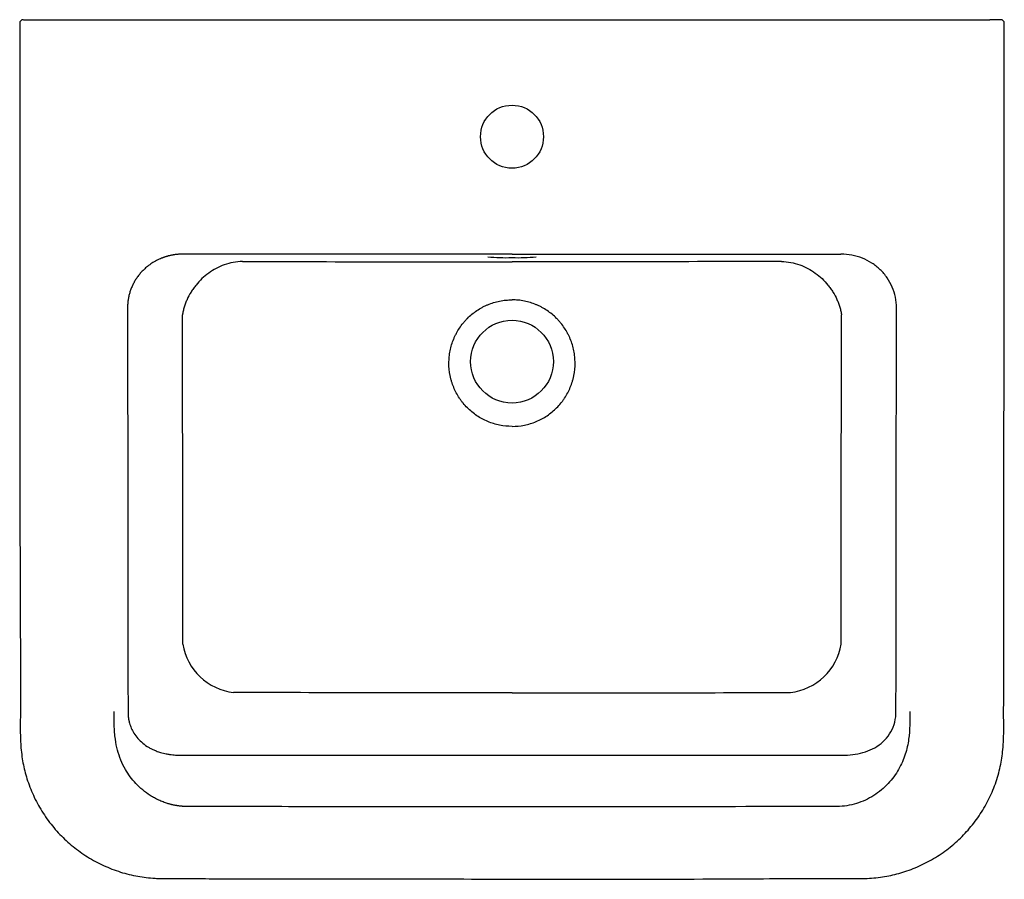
# Model space of a CAD drawing. Header units: millimetres. Extents: x 3881.037 to 3881.584, y 2260.973 to 2261.45.
import ezdxf

# ---------------------------------------------------------------- set-up
doc = ezdxf.new("R2010")
doc.units = ezdxf.units.MM
doc.layers.add('SANINDUSA', color=3, linetype='Continuous')

msp = doc.modelspace()

# ---------------------------------------------------------------- linework, layer by layer
at = {"layer": 'SANINDUSA'}
for p, q in [((3881.045124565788, 2261.45028657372), (3881.576293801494, 2261.45028657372)), ((3881.037238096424, 2261.448286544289), (3881.037234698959, 2261.448286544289)), ((3881.310709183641, 2261.320020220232), (3881.127878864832, 2261.320020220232)), ((3881.310709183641, 2261.320020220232), (3881.493539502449, 2261.320020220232))]:
    msp.add_line(p, q, dxfattribs=at)
for centre, radius in [((3881.310709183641, 2261.38528657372), 0.0175), ((3881.310709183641, 2261.26028657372), 0.02299999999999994)]:
    msp.add_circle(centre, radius, dxfattribs=at)
for centre, radius, start, end in [((3881.039124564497, 2261.44828657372), 0.002000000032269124, 89.99999976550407, 180.5319768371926), ((3881.582293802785, 2261.44828657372), 0.002000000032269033, 0.5303063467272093, 90.00000023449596), ((3881.307157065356, 2261.411140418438), 0.09309344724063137, 263.8657120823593, 272.1867361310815), ((3881.314261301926, 2261.411140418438), 0.09309344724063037, 267.8132638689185, 276.1342879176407), ((3881.159805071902, 2261.108675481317), 0.03247284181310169, 189.4080266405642, 263.2911631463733), ((3881.46161329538, 2261.108675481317), 0.03247284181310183, 276.7088368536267, 350.5919733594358)]:
    msp.add_arc(centre, radius, start, end, dxfattribs=at)
for points, knots in [([(3881.039209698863, 2261.45028657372), (3881.03919381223, 2261.45028657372), (3881.039146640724, 2261.45028657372), (3881.039805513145, 2261.45028657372), (3881.04106483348, 2261.45028657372), (3881.042814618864, 2261.45028657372), (3881.044252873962, 2261.45028657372), (3881.045024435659, 2261.45028657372), (3881.045124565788, 2261.45028657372)], [0, 0, 0, 0, 0.1090429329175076, 0.3237765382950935, 0.5385102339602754, 0.7532419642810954, 0.9679767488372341, 1, 1, 1, 1]), ([(3881.582208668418, 2261.45028657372), (3881.582224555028, 2261.45028657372), (3881.582271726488, 2261.45028657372), (3881.58161285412, 2261.45028657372), (3881.580353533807, 2261.45028657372), (3881.578603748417, 2261.45028657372), (3881.57716549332, 2261.45028657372), (3881.576393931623, 2261.45028657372), (3881.576293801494, 2261.45028657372)], [0, 0, 0, 0, 0.1090428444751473, 0.3237764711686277, 0.5385101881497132, 0.7532419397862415, 0.9679767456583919, 1, 1, 1, 1]), ([(3881.037140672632, 2261.448286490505), (3881.037202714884, 2261.380492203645), (3881.037301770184, 2261.272253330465), (3881.037195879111, 2261.143791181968), (3881.037668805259, 2261.08059264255), (3881.037418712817, 2261.056087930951), (3881.037514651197, 2261.051807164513), (3881.037553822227, 2261.050059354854)], [0, 0, 0, 0, 0.5107205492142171, 0.81540524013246, 0.9677451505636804, 0.9868305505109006, 0.9999999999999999, 0.9999999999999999, 0.9999999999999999, 0.9999999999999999]), ([(3881.583866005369, 2261.050059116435), (3881.583904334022, 2261.051608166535), (3881.583994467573, 2261.05525090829), (3881.583905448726, 2261.06266717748), (3881.583967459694, 2261.074963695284), (3881.583993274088, 2261.171260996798), (3881.584287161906, 2261.296587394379), (3881.584274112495, 2261.415484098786), (3881.58427051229, 2261.448286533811)], [0, 0, 0, 0, 0.01167227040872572, 0.02744847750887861, 0.0558659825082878, 0.1043083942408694, 0.7528874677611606, 1, 1, 1, 1]), ([(3881.127878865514, 2261.320020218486), (3881.127686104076, 2261.320019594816), (3881.127302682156, 2261.320018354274), (3881.126730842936, 2261.320003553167), (3881.126165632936, 2261.319979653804), (3881.125607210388, 2261.319946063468), (3881.125055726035, 2261.319903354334), (3881.124511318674, 2261.319851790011), (3881.123974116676, 2261.319791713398), (3881.123444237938, 2261.319723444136), (3881.122921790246, 2261.319647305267), (3881.122406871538, 2261.319563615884), (3881.1218995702, 2261.319472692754), (3881.121399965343, 2261.319374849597), (3881.1209081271, 2261.319270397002), (3881.120424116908, 2261.319159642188), (3881.119947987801, 2261.319042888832), (3881.119479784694, 2261.318920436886), (3881.119019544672, 2261.31879258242), (3881.118567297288, 2261.318659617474), (3881.118123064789, 2261.318521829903), (3881.117686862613, 2261.318379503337), (3881.117258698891, 2261.318232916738), (3881.116838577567, 2261.318082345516), (3881.116426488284, 2261.31792805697), (3881.115184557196, 2261.317443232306), (3881.113183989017, 2261.316528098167), (3881.110564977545, 2261.314999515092), (3881.108185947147, 2261.31328172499), (3881.106462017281, 2261.311768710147), (3881.105273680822, 2261.310578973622), (3881.104523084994, 2261.309769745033), (3881.103805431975, 2261.308936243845), (3881.103121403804, 2261.30807972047), (3881.102471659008, 2261.307201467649), (3881.101856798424, 2261.30630278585), (3881.101277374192, 2261.3053849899), (3881.100733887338, 2261.304449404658), (3881.100226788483, 2261.303497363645), (3881.099756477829, 2261.302530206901), (3881.099323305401, 2261.301549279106), (3881.098927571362, 2261.30055592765), (3881.098569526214, 2261.299551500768), (3881.098249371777, 2261.298537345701), (3881.097967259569, 2261.297514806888), (3881.097723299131, 2261.296485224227), (3881.097517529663, 2261.29544993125), (3881.097350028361, 2261.294410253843), (3881.097220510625, 2261.2933675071), (3881.097129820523, 2261.292322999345), (3881.09707438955, 2261.291278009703), (3881.097069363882, 2261.2905812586), (3881.097066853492, 2261.290233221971)], [0, 0, 0, 0, 0.0121465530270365, 0.02416071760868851, 0.03604250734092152, 0.04779193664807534, 0.0594090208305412, 0.07089377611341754, 0.08224621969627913, 0.09346636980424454, 0.1045542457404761, 0.115509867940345, 0.1263332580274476, 0.1370244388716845, 0.1475834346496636, 0.1580102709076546, 0.1683049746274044, 0.1784675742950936, 0.1884980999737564, 0.1983965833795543, 0.2081630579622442, 0.2177975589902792, 0.2273001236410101, 0.23667079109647, 0.2459096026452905, 0.2550166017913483, 0.3206489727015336, 0.3841988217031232, 0.4456856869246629, 0.5051317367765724, 0.5283670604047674, 0.5515188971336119, 0.5745890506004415, 0.5975793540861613, 0.6204916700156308, 0.6433278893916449, 0.666089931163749, 0.6887797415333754, 0.7113992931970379, 0.7339505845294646, 0.7564356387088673, 0.778856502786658, 0.8012152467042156, 0.8235139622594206, 0.8457547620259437, 0.8679397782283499, 0.8900711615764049, 0.912151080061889, 0.9341817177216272, 0.956165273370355, 0.9781039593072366, 0.9999999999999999, 0.9999999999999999, 0.9999999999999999, 0.9999999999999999]), ([(3881.524351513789, 2261.290233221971), (3881.524357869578, 2261.292216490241), (3881.524162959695, 2261.294163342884), (3881.523387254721, 2261.297991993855), (3881.522795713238, 2261.299895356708), (3881.521254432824, 2261.30350804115), (3881.520309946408, 2261.305221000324), (3881.518070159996, 2261.308466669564), (3881.516774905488, 2261.309989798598), (3881.513941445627, 2261.312723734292), (3881.512382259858, 2261.313959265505), (3881.509017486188, 2261.316123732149), (3881.507250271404, 2261.317030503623), (3881.501691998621, 2261.319244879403), (3881.497615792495, 2261.320028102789), (3881.493539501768, 2261.320020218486)], [0, 0, 0, 0, 0.125, 0.125, 0.25, 0.25, 0.375, 0.375, 0.5, 0.5, 0.625, 0.625, 0.75, 0.75, 1, 1, 1, 1]), ([(3881.150814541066, 2261.314103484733), (3881.149262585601, 2261.313548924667), (3881.14776680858, 2261.312883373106), (3881.144878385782, 2261.311348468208), (3881.143484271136, 2261.310477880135), (3881.140804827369, 2261.308538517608), (3881.139553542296, 2261.307494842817), (3881.137211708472, 2261.30527305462), (3881.13612127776, 2261.304094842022), (3881.134603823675, 2261.302228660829), (3881.134116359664, 2261.301587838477), (3881.133193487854, 2261.300290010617), (3881.132756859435, 2261.299631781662), (3881.131518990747, 2261.297630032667), (3881.1307893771, 2261.296259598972), (3881.129836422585, 2261.294150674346), (3881.129542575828, 2261.293438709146), (3881.129007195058, 2261.292009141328), (3881.12876493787, 2261.29129002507), (3881.128331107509, 2261.289843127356), (3881.128139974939, 2261.289116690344), (3881.127892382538, 2261.288024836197), (3881.127816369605, 2261.287660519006), (3881.127712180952, 2261.287113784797), (3881.127679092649, 2261.286931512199), (3881.127616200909, 2261.286566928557), (3881.127586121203, 2261.286382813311), (3881.127558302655, 2261.286202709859)], [0, 0, 0, 0, 0.1249999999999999, 0.1249999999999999, 0.2499999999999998, 0.2499999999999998, 0.3749999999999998, 0.3749999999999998, 0.4999999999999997, 0.4999999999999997, 0.5624999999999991, 0.5624999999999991, 0.6249999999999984, 0.6249999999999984, 0.7499999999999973, 0.7499999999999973, 0.8124999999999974, 0.8124999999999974, 0.8749999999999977, 0.8749999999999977, 0.9374999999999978, 0.9374999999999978, 0.9687499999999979, 0.9687499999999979, 0.9843749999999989, 0.9843749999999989, 1, 1, 1, 1]), ([(3881.160915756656, 2261.315877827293), (3881.159183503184, 2261.315869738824), (3881.157476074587, 2261.315715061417), (3881.154108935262, 2261.315123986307), (3881.152449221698, 2261.314687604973), (3881.150814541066, 2261.314103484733)], [0, 0, 0, 0, 0.5, 0.5, 1, 1, 1, 1]), ([(3881.160915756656, 2261.315877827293), (3881.185870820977, 2261.315847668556), (3881.210834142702, 2261.315825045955), (3881.260768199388, 2261.31579488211), (3881.285737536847, 2261.315787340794), (3881.310709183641, 2261.315787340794)], [0, 0, 0, 0, 0.5, 0.5, 1, 1, 1, 1]), ([(3881.460502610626, 2261.315877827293), (3881.435547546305, 2261.315847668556), (3881.41058422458, 2261.315825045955), (3881.360650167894, 2261.31579488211), (3881.335680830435, 2261.315787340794), (3881.310709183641, 2261.315787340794)], [0, 0, 0, 0, 0.5, 0.5, 1, 1, 1, 1]), ([(3881.460502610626, 2261.315877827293), (3881.462234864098, 2261.315869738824), (3881.463942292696, 2261.315715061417), (3881.467309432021, 2261.315123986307), (3881.468969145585, 2261.314687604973), (3881.470603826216, 2261.314103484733)], [0, 0, 0, 0, 0.5, 0.5, 1, 1, 1, 1]), ([(3881.470603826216, 2261.314103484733), (3881.472155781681, 2261.313548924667), (3881.473651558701, 2261.312883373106), (3881.4765399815, 2261.311348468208), (3881.477934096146, 2261.310477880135), (3881.480613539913, 2261.308538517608), (3881.481864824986, 2261.307494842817), (3881.48420665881, 2261.30527305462), (3881.485297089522, 2261.304094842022), (3881.486814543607, 2261.302228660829), (3881.487302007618, 2261.301587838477), (3881.488224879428, 2261.300290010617), (3881.488661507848, 2261.299631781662), (3881.489899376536, 2261.297630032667), (3881.490628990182, 2261.296259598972), (3881.491581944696, 2261.294150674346), (3881.491875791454, 2261.293438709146), (3881.492411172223, 2261.292009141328), (3881.492653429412, 2261.29129002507), (3881.493087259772, 2261.289843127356), (3881.493278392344, 2261.289116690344), (3881.493525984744, 2261.288024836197), (3881.493601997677, 2261.287660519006), (3881.49370618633, 2261.287113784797), (3881.493739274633, 2261.286931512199), (3881.493802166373, 2261.286566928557), (3881.493832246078, 2261.286382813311), (3881.493860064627, 2261.286202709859)], [0, 0, 0, 0, 0.1250000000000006, 0.1250000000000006, 0.2500000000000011, 0.2500000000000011, 0.3750000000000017, 0.3750000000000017, 0.5000000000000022, 0.5000000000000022, 0.5625000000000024, 0.5625000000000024, 0.6250000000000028, 0.6250000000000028, 0.7500000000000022, 0.7500000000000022, 0.8125000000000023, 0.8125000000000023, 0.8750000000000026, 0.8750000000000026, 0.9375000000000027, 0.9375000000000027, 0.9687500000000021, 0.9687500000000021, 0.984375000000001, 0.984375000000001, 1, 1, 1, 1]), ([(3881.310709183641, 2261.224286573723), (3881.308389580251, 2261.224286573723), (3881.306104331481, 2261.224515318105), (3881.302726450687, 2261.225191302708), (3881.301608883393, 2261.225472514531), (3881.299391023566, 2261.226149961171), (3881.298307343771, 2261.226541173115), (3881.295133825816, 2261.227865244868), (3881.293118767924, 2261.228947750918), (3881.290249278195, 2261.230875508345), (3881.289316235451, 2261.231571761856), (3881.287542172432, 2261.233037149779), (3881.286696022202, 2261.233809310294), (3881.285083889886, 2261.235431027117), (3881.284317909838, 2261.23628058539), (3881.283229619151, 2261.237613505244), (3881.2828769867, 2261.238067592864), (3881.282192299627, 2261.238995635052), (3881.281859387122, 2261.239470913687), (3881.280259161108, 2261.241880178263), (3881.279186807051, 2261.243903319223), (3881.277879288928, 2261.247076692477), (3881.277493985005, 2261.248157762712), (3881.276993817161, 2261.249815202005), (3881.276839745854, 2261.250375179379), (3881.276560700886, 2261.251496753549), (3881.276435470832, 2261.252058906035), (3881.275879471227, 2261.254876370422), (3881.27565716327, 2261.257151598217), (3881.275656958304, 2261.260022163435), (3881.275670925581, 2261.260597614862), (3881.275727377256, 2261.261751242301), (3881.275770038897, 2261.262330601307), (3881.27593973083, 2261.264054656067), (3881.276108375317, 2261.265190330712), (3881.276776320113, 2261.268557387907), (3881.277436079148, 2261.270749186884), (3881.278537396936, 2261.273420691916), (3881.278771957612, 2261.273952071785), (3881.279263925, 2261.274996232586), (3881.279521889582, 2261.275510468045), (3881.280331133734, 2261.277030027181), (3881.280917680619, 2261.27801225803), (3881.282183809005, 2261.279915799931), (3881.28286338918, 2261.280837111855), (3881.283953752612, 2261.282172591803), (3881.284329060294, 2261.282609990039), (3881.285103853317, 2261.283468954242), (3881.285503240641, 2261.283890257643), (3881.287538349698, 2261.28593371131), (3881.289304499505, 2261.287387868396), (3881.292156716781, 2261.289303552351), (3881.293141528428, 2261.289897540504), (3881.294671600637, 2261.290719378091), (3881.295189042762, 2261.290980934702), (3881.296230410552, 2261.291475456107), (3881.296755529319, 2261.291709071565), (3881.299402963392, 2261.292809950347), (3881.301590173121, 2261.293477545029), (3881.304976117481, 2261.294155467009), (3881.306127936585, 2261.294327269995), (3881.308420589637, 2261.294553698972), (3881.309565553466, 2261.294609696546), (3881.310709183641, 2261.294609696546)], [0, 0, 0, 0, 0.06250000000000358, 0.06250000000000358, 0.09375000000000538, 0.09375000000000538, 0.1250000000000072, 0.1250000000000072, 0.187500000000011, 0.187500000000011, 0.2187500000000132, 0.2187500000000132, 0.2500000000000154, 0.2500000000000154, 0.2812500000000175, 0.2812500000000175, 0.2968750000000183, 0.2968750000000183, 0.312500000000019, 0.312500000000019, 0.3750000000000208, 0.3750000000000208, 0.4062500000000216, 0.4062500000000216, 0.4218750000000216, 0.4218750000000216, 0.4375000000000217, 0.4375000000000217, 0.5000000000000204, 0.5000000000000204, 0.5156250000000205, 0.5156250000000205, 0.5312500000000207, 0.5312500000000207, 0.56250000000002, 0.56250000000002, 0.6250000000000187, 0.6250000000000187, 0.6406250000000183, 0.6406250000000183, 0.6562500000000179, 0.6562500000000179, 0.6875000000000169, 0.6875000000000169, 0.7187500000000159, 0.7187500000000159, 0.7343750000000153, 0.7343750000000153, 0.7500000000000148, 0.7500000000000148, 0.8125000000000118, 0.8125000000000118, 0.8437500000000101, 0.8437500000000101, 0.8593750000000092, 0.8593750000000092, 0.8750000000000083, 0.8750000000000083, 0.9375000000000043, 0.9375000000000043, 0.9687500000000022, 0.9687500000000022, 1, 1, 1, 1]), ([(3881.310709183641, 2261.224286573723), (3881.313028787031, 2261.224286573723), (3881.315314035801, 2261.224515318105), (3881.318691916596, 2261.225191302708), (3881.319809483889, 2261.225472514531), (3881.322027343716, 2261.226149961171), (3881.323111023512, 2261.226541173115), (3881.326284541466, 2261.227865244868), (3881.328299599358, 2261.228947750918), (3881.331169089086, 2261.230875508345), (3881.332102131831, 2261.231571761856), (3881.33387619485, 2261.233037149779), (3881.33472234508, 2261.233809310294), (3881.336334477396, 2261.235431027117), (3881.337100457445, 2261.23628058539), (3881.338188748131, 2261.237613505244), (3881.338541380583, 2261.238067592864), (3881.339226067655, 2261.238995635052), (3881.33955898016, 2261.239470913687), (3881.341159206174, 2261.241880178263), (3881.342231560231, 2261.243903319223), (3881.343539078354, 2261.247076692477), (3881.343924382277, 2261.248157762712), (3881.344424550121, 2261.249815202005), (3881.344578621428, 2261.250375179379), (3881.344857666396, 2261.251496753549), (3881.34498289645, 2261.252058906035), (3881.345538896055, 2261.254876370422), (3881.345761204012, 2261.257151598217), (3881.345761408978, 2261.260022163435), (3881.345747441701, 2261.260597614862), (3881.345690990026, 2261.261751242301), (3881.345648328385, 2261.262330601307), (3881.345478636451, 2261.264054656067), (3881.345309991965, 2261.265190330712), (3881.344642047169, 2261.268557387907), (3881.343982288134, 2261.270749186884), (3881.342880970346, 2261.273420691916), (3881.342646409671, 2261.273952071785), (3881.342154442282, 2261.274996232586), (3881.3418964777, 2261.275510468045), (3881.341087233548, 2261.277030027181), (3881.340500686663, 2261.27801225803), (3881.339234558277, 2261.279915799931), (3881.338554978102, 2261.280837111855), (3881.33746461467, 2261.282172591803), (3881.337089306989, 2261.282609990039), (3881.336314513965, 2261.283468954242), (3881.335915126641, 2261.283890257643), (3881.333880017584, 2261.28593371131), (3881.332113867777, 2261.287387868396), (3881.329261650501, 2261.289303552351), (3881.328276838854, 2261.289897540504), (3881.326746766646, 2261.290719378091), (3881.32622932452, 2261.290980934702), (3881.32518795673, 2261.291475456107), (3881.324662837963, 2261.291709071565), (3881.32201540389, 2261.292809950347), (3881.319828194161, 2261.293477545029), (3881.316442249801, 2261.294155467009), (3881.315290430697, 2261.294327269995), (3881.312997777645, 2261.294553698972), (3881.311852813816, 2261.294609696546), (3881.310709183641, 2261.294609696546)], [0, 0, 0, 0, 0.06250000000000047, 0.06250000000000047, 0.09375000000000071, 0.09375000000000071, 0.1250000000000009, 0.1250000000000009, 0.1875000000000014, 0.1875000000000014, 0.2187500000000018, 0.2187500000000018, 0.2500000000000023, 0.2500000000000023, 0.2812500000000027, 0.2812500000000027, 0.2968750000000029, 0.2968750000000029, 0.3125000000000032, 0.3125000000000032, 0.3750000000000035, 0.3750000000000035, 0.4062500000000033, 0.4062500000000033, 0.4218750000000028, 0.4218750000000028, 0.4375000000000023, 0.4375000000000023, 0.5000000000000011, 0.5000000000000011, 0.5156250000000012, 0.5156250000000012, 0.5312500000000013, 0.5312500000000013, 0.5625000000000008, 0.5625000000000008, 0.6249999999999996, 0.6249999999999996, 0.6406249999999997, 0.6406249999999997, 0.6562499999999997, 0.6562499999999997, 0.6874999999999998, 0.6874999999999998, 0.7187499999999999, 0.7187499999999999, 0.7343749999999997, 0.7343749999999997, 0.7499999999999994, 0.7499999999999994, 0.8124999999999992, 0.8124999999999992, 0.8437499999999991, 0.8437499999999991, 0.8593749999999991, 0.8593749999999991, 0.8749999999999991, 0.8749999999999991, 0.9374999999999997, 0.9374999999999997, 0.9687499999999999, 0.9687499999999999, 1, 1, 1, 1]), ([(3881.097066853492, 2261.290233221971), (3881.097085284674, 2261.272163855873), (3881.097122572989, 2261.23560753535), (3881.097184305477, 2261.180147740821), (3881.097251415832, 2261.123438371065), (3881.097301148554, 2261.085215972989), (3881.097326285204, 2261.065897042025)], [0, 0, 0, 0, 0.2416375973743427, 0.4888595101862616, 0.7416517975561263, 0.9999999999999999, 0.9999999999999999, 0.9999999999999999, 0.9999999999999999]), ([(3881.127769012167, 2261.103367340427), (3881.127774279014, 2261.118577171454), (3881.127773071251, 2261.133794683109), (3881.127759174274, 2261.164245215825), (3881.127746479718, 2261.179479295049), (3881.127692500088, 2261.225195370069), (3881.127635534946, 2261.255694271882), (3881.127558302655, 2261.286202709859)], [0, 0, 0, 0, 0.2499999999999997, 0.2499999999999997, 0.4999999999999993, 0.4999999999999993, 1, 1, 1, 1]), ([(3881.493649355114, 2261.103367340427), (3881.493644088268, 2261.118577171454), (3881.493645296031, 2261.133794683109), (3881.493659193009, 2261.164245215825), (3881.493671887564, 2261.179479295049), (3881.493725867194, 2261.225195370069), (3881.493782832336, 2261.255694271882), (3881.493860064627, 2261.286202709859)], [0, 0, 0, 0, 0.2499999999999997, 0.2499999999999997, 0.4999999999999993, 0.4999999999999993, 1, 1, 1, 1]), ([(3881.310709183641, 2261.076220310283), (3881.285631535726, 2261.076229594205), (3881.235470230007, 2261.076248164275), (3881.183907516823, 2261.076351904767), (3881.157423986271, 2261.076421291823), (3881.156011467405, 2261.076424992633)], [0, 0, 0, 0, 0.4862408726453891, 0.9725982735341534, 1, 1, 1, 1]), ([(3881.310709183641, 2261.076220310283), (3881.335786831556, 2261.076229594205), (3881.385948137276, 2261.076248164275), (3881.437510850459, 2261.076351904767), (3881.463994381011, 2261.076421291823), (3881.465406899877, 2261.076424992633)], [0, 0, 0, 0, 0.4862408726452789, 0.9725982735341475, 1, 1, 1, 1]), ([(3881.130006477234, 2261.013084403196), (3881.129808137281, 2261.013085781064), (3881.129411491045, 2261.013088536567), (3881.128816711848, 2261.013105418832), (3881.128222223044, 2261.013131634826), (3881.127628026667, 2261.013168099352), (3881.127034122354, 2261.013214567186), (3881.126440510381, 2261.013271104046), (3881.125847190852, 2261.013337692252), (3881.125254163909, 2261.013414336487), (3881.124661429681, 2261.01350103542), (3881.124068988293, 2261.013597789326), (3881.123476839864, 2261.013704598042), (3881.12288498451, 2261.013821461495), (3881.12229342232, 2261.013948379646), (3881.121702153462, 2261.014085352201), (3881.121111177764, 2261.014232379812), (3881.1205204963, 2261.01438945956), (3881.11993010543, 2261.014556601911), (3881.11869401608, 2261.014927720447), (3881.116830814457, 2261.015573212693), (3881.114383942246, 2261.016611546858), (3881.111992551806, 2261.017821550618), (3881.108963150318, 2261.019610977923), (3881.105428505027, 2261.022176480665), (3881.101709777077, 2261.025685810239), (3881.098485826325, 2261.029540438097), (3881.095628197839, 2261.033904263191), (3881.093206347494, 2261.03887564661), (3881.091342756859, 2261.044490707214), (3881.090328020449, 2261.049637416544), (3881.089849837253, 2261.054279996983), (3881.089666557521, 2261.057834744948), (3881.08962793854, 2261.061748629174), (3881.089620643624, 2261.064273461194), (3881.089615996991, 2261.065881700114)], [0, 0, 0, 0, 0.007942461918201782, 0.01588357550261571, 0.02382560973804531, 0.0317708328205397, 0.03972151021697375, 0.04767990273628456, 0.05564826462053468, 0.06362884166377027, 0.071623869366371, 0.07963557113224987, 0.08766615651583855, 0.0957178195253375, 0.1037927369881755, 0.1118930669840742, 0.1200209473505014, 0.1281784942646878, 0.1363678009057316, 0.1445909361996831, 0.1798592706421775, 0.2152605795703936, 0.2509552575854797, 0.2870997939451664, 0.3560759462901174, 0.4253424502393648, 0.4913293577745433, 0.5568621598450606, 0.6337605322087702, 0.712082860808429, 0.7931312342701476, 0.8432709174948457, 0.8988924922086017, 0.9355976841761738, 1, 1, 1, 1]), ([(3881.097326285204, 2261.065897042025), (3881.097324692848, 2261.065758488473), (3881.097321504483, 2261.065481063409), (3881.097326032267, 2261.065063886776), (3881.097337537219, 2261.064645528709), (3881.097356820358, 2261.064226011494), (3881.097383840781, 2261.06380543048), (3881.097418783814, 2261.063383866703), (3881.097461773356, 2261.06296141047), (3881.097512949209, 2261.062538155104), (3881.097572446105, 2261.062114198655), (3881.097640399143, 2261.061689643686), (3881.097716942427, 2261.061264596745), (3881.097802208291, 2261.060839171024), (3881.097896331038, 2261.060413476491), (3881.098076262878, 2261.059670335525), (3881.098380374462, 2261.058613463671), (3881.098867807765, 2261.057261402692), (3881.099453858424, 2261.055923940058), (3881.100467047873, 2261.053981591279), (3881.10214194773, 2261.05152378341), (3881.104753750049, 2261.048779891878), (3881.107301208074, 2261.046848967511), (3881.10950950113, 2261.045532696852), (3881.111207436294, 2261.044671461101), (3881.113177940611, 2261.043835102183), (3881.115607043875, 2261.043014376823), (3881.11778026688, 2261.042478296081), (3881.119778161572, 2261.042107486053), (3881.121261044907, 2261.041889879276), (3881.122873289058, 2261.041726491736), (3881.124198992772, 2261.041637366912), (3881.125339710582, 2261.041590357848), (3881.126380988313, 2261.041571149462), (3881.12737309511, 2261.041573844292), (3881.128315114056, 2261.041595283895), (3881.129205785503, 2261.041630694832), (3881.129784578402, 2261.041665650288), (3881.130064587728, 2261.041682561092)], [0, 0, 0, 0, 0.008514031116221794, 0.0170476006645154, 0.02560438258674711, 0.0341880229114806, 0.04280213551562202, 0.05145029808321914, 0.06013604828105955, 0.06886288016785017, 0.07763424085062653, 0.08645352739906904, 0.09532408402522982, 0.1042491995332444, 0.1132321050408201, 0.1222759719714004, 0.1516047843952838, 0.1815661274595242, 0.2122523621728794, 0.2437497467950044, 0.3210029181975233, 0.4034679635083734, 0.4918957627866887, 0.5333538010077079, 0.5760231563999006, 0.6199380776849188, 0.6776303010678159, 0.7489395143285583, 0.7697643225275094, 0.8132068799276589, 0.8483587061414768, 0.8764956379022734, 0.9000717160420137, 0.9224441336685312, 0.9436175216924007, 0.9635971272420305, 0.9823889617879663, 1, 1, 1, 1]), ([(3881.491353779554, 2261.041682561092), (3881.493259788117, 2261.04155900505), (3881.495219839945, 2261.041536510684), (3881.499075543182, 2261.041740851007), (3881.500988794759, 2261.041963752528), (3881.504797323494, 2261.04272461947), (3881.506648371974, 2261.043250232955), (3881.51019401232, 2261.044619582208), (3881.511916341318, 2261.045485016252), (3881.515094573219, 2261.047535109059), (3881.516554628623, 2261.04871440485), (3881.519183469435, 2261.051441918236), (3881.520334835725, 2261.052974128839), (3881.523140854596, 2261.057938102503), (3881.524158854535, 2261.061863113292), (3881.524092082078, 2261.065897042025)], [0, 0, 0, 0, 0.1249999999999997, 0.1249999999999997, 0.2499999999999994, 0.2499999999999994, 0.3749999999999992, 0.3749999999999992, 0.4999999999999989, 0.4999999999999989, 0.6249999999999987, 0.6249999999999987, 0.7499999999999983, 0.7499999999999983, 1, 1, 1, 1]), ([(3881.531802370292, 2261.065881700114), (3881.531792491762, 2261.060917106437), (3881.53187493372, 2261.055805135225), (3881.53075108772, 2261.047714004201), (3881.530152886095, 2261.044916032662), (3881.528331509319, 2261.039279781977), (3881.527134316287, 2261.036469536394), (3881.523969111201, 2261.030958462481), (3881.52199102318, 2261.028264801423), (3881.517392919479, 2261.023362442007), (3881.514726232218, 2261.021118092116), (3881.508740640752, 2261.017319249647), (3881.505503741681, 2261.015793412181), (3881.498650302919, 2261.013676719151), (3881.495001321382, 2261.013091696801), (3881.491411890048, 2261.013084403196)], [0, 0, 0, 0, 0.250000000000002, 0.250000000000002, 0.3750000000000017, 0.3750000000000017, 0.5000000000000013, 0.5000000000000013, 0.625000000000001, 0.625000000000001, 0.7500000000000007, 0.7500000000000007, 0.8750000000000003, 0.8750000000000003, 1, 1, 1, 1]), ([(3881.037574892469, 2261.050054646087), (3881.037651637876, 2261.048601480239), (3881.037815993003, 2261.04548943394), (3881.038345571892, 2261.040862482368), (3881.039118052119, 2261.036234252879), (3881.040165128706, 2261.031776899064), (3881.041519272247, 2261.027281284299), (3881.043200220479, 2261.022712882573), (3881.045215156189, 2261.018146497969), (3881.047520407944, 2261.013698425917), (3881.050106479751, 2261.009392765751), (3881.052960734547, 2261.005254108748), (3881.056068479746, 2261.001306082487), (3881.059413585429, 2260.99757003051), (3881.062973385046, 2260.99407191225), (3881.066738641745, 2260.990819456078), (3881.070702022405, 2260.987807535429), (3881.074867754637, 2260.985033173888), (3881.079220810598, 2260.982509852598), (3881.083733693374, 2260.980257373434), (3881.088375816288, 2260.978292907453), (3881.093115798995, 2260.976632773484), (3881.097927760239, 2260.975279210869), (3881.102699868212, 2260.974285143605), (3881.107529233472, 2260.973602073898), (3881.111790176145, 2260.973197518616), (3881.114516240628, 2260.973091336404), (3881.115574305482, 2260.973050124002)], [0, 0, 0, 0, 0.03607792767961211, 0.07726315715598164, 0.1154033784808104, 0.1523716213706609, 0.1907174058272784, 0.2317598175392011, 0.2729993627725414, 0.3144003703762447, 0.3559087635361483, 0.3974611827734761, 0.4389820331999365, 0.4804151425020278, 0.5217269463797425, 0.56265399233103, 0.6037087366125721, 0.6450840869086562, 0.686682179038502, 0.7283931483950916, 0.7700721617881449, 0.8115906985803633, 0.8528483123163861, 0.8939365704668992, 0.9323584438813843, 0.9737463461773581, 0.9999999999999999, 0.9999999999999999, 0.9999999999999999, 0.9999999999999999]), ([(3881.50584599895, 2260.973040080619), (3881.50739188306, 2260.973113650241), (3881.510612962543, 2260.97326694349), (3881.515363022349, 2260.973780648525), (3881.520038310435, 2260.974530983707), (3881.524557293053, 2260.975559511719), (3881.529102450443, 2260.97689275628), (3881.533710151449, 2260.978555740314), (3881.538298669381, 2260.980543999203), (3881.542781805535, 2260.982827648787), (3881.547128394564, 2260.985395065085), (3881.551306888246, 2260.988230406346), (3881.555287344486, 2260.991315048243), (3881.559040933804, 2260.994626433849), (3881.562551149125, 2260.998150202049), (3881.56582672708, 2261.001881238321), (3881.568871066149, 2261.005821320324), (3881.571677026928, 2261.009965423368), (3881.574225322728, 2261.014289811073), (3881.576500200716, 2261.01877199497), (3881.578488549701, 2261.023387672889), (3881.580177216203, 2261.028116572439), (3881.581558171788, 2261.032901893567), (3881.582570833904, 2261.037644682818), (3881.58327096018, 2261.042426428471), (3881.583683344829, 2261.046538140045), (3881.583795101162, 2261.049125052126), (3881.583835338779, 2261.050056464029)], [0, 0, 0, 0, 0.03836983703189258, 0.07994926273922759, 0.1183955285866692, 0.1557257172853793, 0.1947904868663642, 0.2357786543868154, 0.2771160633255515, 0.3187125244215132, 0.3604566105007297, 0.4022135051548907, 0.4438446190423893, 0.4852439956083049, 0.5262469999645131, 0.5670944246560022, 0.6082766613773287, 0.6496332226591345, 0.6911133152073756, 0.7326586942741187, 0.7741906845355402, 0.81565015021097, 0.8570925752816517, 0.8976032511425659, 0.9357996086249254, 0.9768847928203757, 1, 1, 1, 1]), ([(3881.130064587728, 2261.041682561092), (3881.137592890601, 2261.041674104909), (3881.152649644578, 2261.041657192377), (3881.17523474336, 2261.041636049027), (3881.197819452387, 2261.041617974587), (3881.220402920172, 2261.041603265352), (3881.242984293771, 2261.041591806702), (3881.26556272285, 2261.041583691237), (3881.288137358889, 2261.041578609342), (3881.303185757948, 2261.041577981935), (3881.310709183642, 2261.041577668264)], [0, 0, 0, 0, 0.1250243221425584, 0.25005110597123, 0.3750756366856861, 0.5000932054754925, 0.6250991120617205, 0.7500886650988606, 0.8750571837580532, 1, 1, 1, 1]), ([(3881.310709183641, 2261.012900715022), (3881.300675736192, 2261.012901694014), (3881.280606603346, 2261.012903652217), (3881.250499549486, 2261.012919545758), (3881.220385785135, 2261.012944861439), (3881.190265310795, 2261.012980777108), (3881.160138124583, 2261.013026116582), (3881.140051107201, 2261.013064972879), (3881.130006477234, 2261.013084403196)], [0, 0, 0, 0, 0.1665737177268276, 0.3331845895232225, 0.4998326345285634, 0.6665178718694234, 0.8332403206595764, 1, 1, 1, 1]), ([(3881.115577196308, 2260.97306344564), (3881.116436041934, 2260.973037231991), (3881.119188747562, 2260.972953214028), (3881.125010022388, 2260.973042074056), (3881.134926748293, 2260.972989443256), (3881.189739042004, 2260.972912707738), (3881.292241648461, 2260.972799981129), (3881.407583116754, 2260.972593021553), (3881.47851779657, 2260.973169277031), (3881.500282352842, 2260.972960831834), (3881.504253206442, 2260.973028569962), (3881.505839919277, 2260.973055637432)], [0, 0, 0, 0, 0.006604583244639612, 0.02116849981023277, 0.04474228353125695, 0.08283895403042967, 0.4425117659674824, 0.8326972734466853, 0.9694723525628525, 0.9878014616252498, 1, 1, 1, 1])]:
    msp.add_open_spline(points, degree=3, knots=knots, dxfattribs=at)
for points in [[(3881.524092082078, 2261.065897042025), (3881.524191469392, 2261.140675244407), (3881.524276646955, 2261.21545408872), (3881.524351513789, 2261.290233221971)], [(3881.310709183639, 2261.041577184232), (3881.370924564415, 2261.041577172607), (3881.431139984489, 2261.041612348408), (3881.491353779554, 2261.041682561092)], [(3881.491411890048, 2261.013084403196), (3881.431177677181, 2261.012962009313), (3881.370943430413, 2261.012900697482), (3881.310709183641, 2261.012900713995)]]:
    msp.add_open_spline(points, degree=3, dxfattribs=at)

doc.saveas('drawing.dxf')
